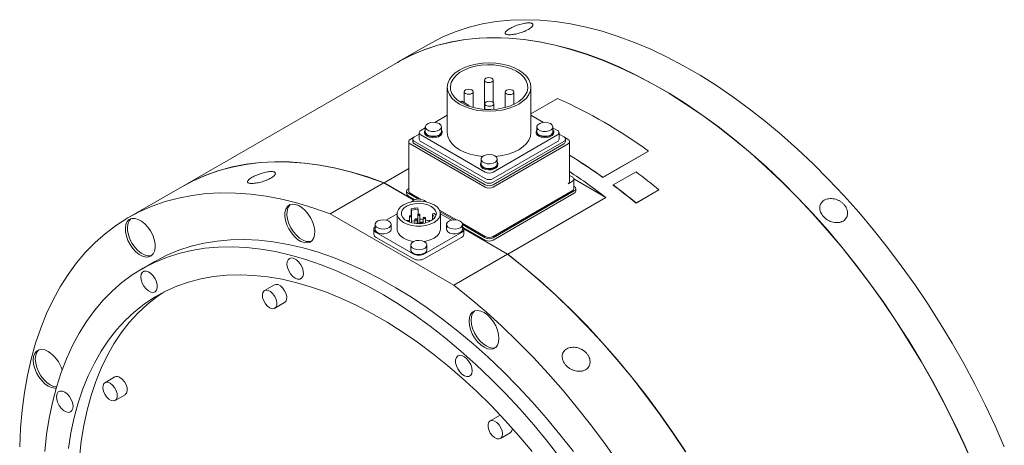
# Model space of a CAD drawing. Header units: millimetres. Extents: x 150 to 1904, y 73 to 1401.
# Tile 4 of 4: x 1359 to 1696, y 1255 to 1401. Entities that reach past the tile are written whole.
import ezdxf

# ---------------------------------------------------------------- set-up
doc = ezdxf.new("R2010")
doc.units = ezdxf.units.MM
doc.header["$LTSCALE"] = 5

msp = doc.modelspace()

# ---------------------------------------------------------------- linework, layer by layer
at = {"color": 7, "linetype": 'Continuous', "lineweight": 15}
for p, q in [((1498.74, 1392.24), (1488.13, 1386.11)), ((1488.06, 1386.07), (1414.66, 1343.7)), ((1517.85, 1380.02), (1517.85, 1370.02)), ((1520.85, 1372.34), (1520.85, 1380.02)), ((1505.13, 1377.61), (1505.13, 1362.06)), ((1533.73, 1362.06), (1533.73, 1377.61)), ((1510.94, 1376.03), (1510.94, 1372.31)), ((1513.94, 1370.65), (1513.94, 1376.03)), ((1524.92, 1375.93), (1524.92, 1370.65)), ((1527.92, 1371.74), (1527.92, 1375.93)), ((1533.73, 1368.52), (1542.76, 1373.74)), ((1510.06, 1372.82), (1509.55, 1372.52)), ((1512.54, 1371.39), (1510.06, 1372.82)), ((1512.21, 1371.2), (1512.54, 1371.39)), ((1512.54, 1371.39), (1512.54, 1371.08)), ((1518.01, 1371.95), (1518.01, 1370.01)), ((1521.01, 1370.02), (1521.01, 1371.95)), ((1505.13, 1368.05), (1500.83, 1365.57)), ((1538.03, 1365.57), (1533.73, 1368.05)), ((1497.61, 1363.71), (1496.08, 1362.83)), ((1497.61, 1364), (1497.61, 1362.37)), ((1503.11, 1362.37), (1503.11, 1364)), ((1535.75, 1364), (1535.75, 1362.37)), ((1541.25, 1362.37), (1541.25, 1364)), ((1542.78, 1362.83), (1541.25, 1363.71)), ((1493.87, 1360.57), (1492.48, 1359.76)), ((1493.34, 1359.81), (1493.34, 1359)), ((1495.53, 1361.53), (1493.89, 1360.58)), ((1495.53, 1362.06), (1495.53, 1359.81)), ((1496.08, 1361.29), (1518.1, 1348.58)), ((1497.36, 1362.37), (1497.36, 1362.06)), ((1503.36, 1362.06), (1503.36, 1362.37)), ((1520.76, 1348.58), (1542.78, 1361.29)), ((1535.5, 1362.37), (1535.5, 1362.06)), ((1541.5, 1362.06), (1541.5, 1362.37)), ((1543.33, 1359.81), (1543.33, 1362.06)), ((1544.97, 1360.58), (1543.33, 1361.53)), ((1546.39, 1359.76), (1544.99, 1360.57)), ((1545.52, 1359), (1545.52, 1359.81)), ((1491.93, 1359), (1491.93, 1342.09)), ((1492.48, 1358.23), (1518.1, 1343.44)), ((1493.89, 1359.05), (1518.1, 1345.07)), ((1493.89, 1358.23), (1518.1, 1344.25)), ((1496.08, 1359.05), (1518.1, 1346.33)), ((1520.76, 1346.33), (1542.78, 1359.05)), ((1520.76, 1345.07), (1544.97, 1359.05)), ((1520.76, 1344.25), (1544.97, 1358.23)), ((1520.76, 1343.44), (1546.39, 1358.23)), ((1546.94, 1345.36), (1546.94, 1359)), ((1516.68, 1352.99), (1516.68, 1351.36)), ((1522.18, 1351.36), (1522.18, 1352.99)), ((1573.88, 1355.69), (1558.32, 1346.71)), ((1573.89, 1355.76), (1558.33, 1346.78)), ((1573.88, 1355.69), (1573.89, 1355.76)), ((1491.93, 1349.81), (1483.51, 1344.95)), ((1516.43, 1351.36), (1516.43, 1351.05)), ((1522.43, 1351.05), (1522.43, 1351.36)), ((1547.8, 1346.94), (1546.94, 1347.44)), ((1558.32, 1346.71), (1558.33, 1346.78)), ((1561.87, 1344.18), (1569.65, 1348.67)), ((1414.59, 1343.66), (1396.21, 1333.05)), ((1483.44, 1344.91), (1465.06, 1334.3)), ((1483.44, 1344.91), (1493.73, 1338.97)), ((1493.81, 1339.01), (1483.51, 1344.95)), ((1491.93, 1342.95), (1491.77, 1342.86)), ((1546.39, 1344.59), (1547.8, 1345.41)), ((1559.31, 1339.89), (1548.35, 1346.22)), ((1548.35, 1342.91), (1548.35, 1346.18)), ((1548.51, 1343.68), (1548.35, 1343.77)), ((1549.06, 1342.09), (1549.06, 1342.91)), ((1561.86, 1344.11), (1561.87, 1344.18)), ((1491.22, 1342.09), (1491.22, 1341.28)), ((1491.77, 1341.33), (1495.29, 1339.3)), ((1491.77, 1340.51), (1494.16, 1339.13)), ((1492.48, 1341.33), (1496.08, 1339.25)), ((1520.76, 1326.53), (1547.8, 1342.14)), ((1520.76, 1326.13), (1548.51, 1342.14)), ((1520.76, 1325.31), (1548.51, 1341.33)), ((1525.79, 1320.54), (1559.31, 1339.89)), ((1577.42, 1342.46), (1569.64, 1337.97)), ((1577.43, 1342.53), (1569.65, 1338.04)), ((1577.42, 1342.46), (1577.43, 1342.53)), ((1495.19, 1335.93), (1495, 1336.33)), ((1569.64, 1337.97), (1569.65, 1338.04)), ((1465.06, 1334.3), (1507.34, 1309.89)), ((1487.99, 1334.31), (1484.22, 1332.14)), ((1487.99, 1334.38), (1487.99, 1329.03)), ((1492.18, 1333.44), (1492.18, 1331.45)), ((1492.73, 1335.98), (1492.73, 1333.64)), ((1492.73, 1335.98), (1492.92, 1335.58)), ((1492.92, 1335.58), (1495.19, 1335.93)), ((1492.92, 1335.58), (1492.92, 1333.51)), ((1492.93, 1331.22), (1492.93, 1333.44)), ((1495.02, 1333.99), (1495.02, 1331.21)), ((1495.19, 1335.93), (1495.19, 1334.17)), ((1495.77, 1331.21), (1495.77, 1333.99)), ((1496.9, 1332.9), (1496.9, 1331.03)), ((1497.65, 1331.17), (1497.65, 1332.9)), ((1500.09, 1334.3), (1500.77, 1334.4)), ((1500.7, 1332.99), (1500.09, 1334.3)), ((1500.09, 1334.3), (1500.09, 1332.23)), ((1500.91, 1333.02), (1500.7, 1332.99)), ((1500.7, 1332.99), (1500.7, 1332.77)), ((1502.52, 1335.53), (1508.28, 1332.2)), ((1502.71, 1335.01), (1507.49, 1332.25)), ((1502.79, 1329.03), (1502.79, 1334.38)), ((1506.56, 1332.14), (1502.79, 1334.31)), ((1480.44, 1330.67), (1480.44, 1329.03)), ((1485.94, 1329.03), (1485.94, 1330.67)), ((1491.97, 1331.88), (1492.18, 1331.96)), ((1491.99, 1331.53), (1491.99, 1331.81)), ((1492.93, 1331.75), (1494.07, 1331.92)), ((1494.07, 1332.35), (1494.07, 1331)), ((1494.82, 1330.93), (1494.82, 1332.35)), ((1494.82, 1332.04), (1495.02, 1332.07)), ((1495.96, 1331.26), (1495.96, 1330.93)), ((1496.71, 1331), (1496.71, 1331.26)), ((1498.79, 1331.81), (1498.79, 1331.53)), ((1504.85, 1330.67), (1504.85, 1329.03)), ((1510.26, 1331.06), (1518.1, 1326.53)), ((1510.35, 1329.03), (1510.35, 1330.67)), ((1510.35, 1330.6), (1518.1, 1326.13)), ((1510.55, 1329.67), (1518.1, 1325.31)), ((1480, 1329.03), (1480, 1327.4)), ((1480.82, 1327.89), (1493.41, 1320.62)), ((1480.82, 1326.26), (1493.41, 1318.99)), ((1497.37, 1320.62), (1509.96, 1327.89)), ((1497.37, 1318.99), (1509.96, 1326.26)), ((1525.79, 1320.54), (1510.76, 1329.22)), ((1510.77, 1329.13), (1525.72, 1320.5)), ((1510.78, 1327.4), (1510.78, 1329.03)), ((1492.64, 1323.62), (1492.64, 1321.99)), ((1498.14, 1321.99), (1498.14, 1323.62)), ((1507.34, 1309.89), (1525.72, 1320.5)), ((1404.96, 1317.89), (1400.71, 1315.44)), ((1446.03, 1310.03), (1442.64, 1308.07)), ((1446.14, 1302.01), (1449.53, 1303.97)), ((1391.5, 1278.54), (1388.1, 1276.58)), ((1391.6, 1270.52), (1395, 1272.48)), ((1523.15, 1265.51), (1519.76, 1263.55)), ((1523.26, 1257.49), (1526.65, 1259.45))]:
    msp.add_line(p, q, dxfattribs=at)
at = {"color": 7, "linetype": 'Continuous', "lineweight": 15, "flags": 128}
for points in [[(1498.74, 1392.24), (1499.73, 1392.8), (1503.84, 1394.87), (1508.12, 1396.62), (1512.56, 1398.07), (1517.14, 1399.2), (1521.87, 1400.01), (1526.72, 1400.5), (1531.7, 1400.67), (1536.79, 1400.51), (1541.98, 1400.04), (1547.26, 1399.24), (1552.63, 1398.13), (1558.06, 1396.7), (1563.55, 1394.95), (1569.1, 1392.9), (1574.68, 1390.54), (1580.29, 1387.87), (1585.91, 1384.91), (1591.54, 1381.66), (1597.17, 1378.13), (1602.78, 1374.31), (1608.36, 1370.23), (1613.91, 1365.89), (1619.4, 1361.29), (1624.83, 1356.44), (1630.2, 1351.37), (1635.48, 1346.06), (1640.67, 1340.54), (1645.76, 1334.82), (1650.74, 1328.91), (1655.59, 1322.81), (1660.32, 1316.54), (1664.9, 1310.12), (1669.34, 1303.56), (1673.62, 1296.86), (1677.73, 1290.04), (1681.67, 1283.12), (1685.42, 1276.1), (1688.99, 1269.01), (1692.36, 1261.86), (1695.53, 1254.65)], [(1488.06, 1386.07), (1489.05, 1386.63), (1493.16, 1388.7), (1497.44, 1390.46), (1501.88, 1391.91), (1506.46, 1393.03), (1511.19, 1393.84), (1516.05, 1394.33), (1521.02, 1394.5), (1526.11, 1394.35), (1531.3, 1393.87), (1536.58, 1393.08), (1541.95, 1391.97), (1547.38, 1390.53), (1552.88, 1388.79), (1558.42, 1386.73), (1564, 1384.37), (1569.61, 1381.71), (1575.24, 1378.75), (1580.87, 1375.5), (1586.49, 1371.96), (1592.1, 1368.15), (1597.68, 1364.07), (1603.23, 1359.72), (1608.72, 1355.12), (1614.16, 1350.28), (1619.52, 1345.2), (1624.8, 1339.9), (1629.99, 1334.38), (1635.08, 1328.66), (1640.06, 1322.74), (1644.91, 1316.65), (1649.64, 1310.38), (1654.23, 1303.96), (1658.66, 1297.39), (1662.94, 1290.69), (1667.05, 1283.88), (1670.99, 1276.95), (1674.74, 1269.94), (1678.31, 1262.85), (1681.68, 1255.69), (1684.85, 1248.49)], [(1684.92, 1248.53), (1681.75, 1255.73), (1678.38, 1262.89), (1674.82, 1269.98), (1671.06, 1277), (1667.12, 1283.92), (1663.01, 1290.73), (1658.73, 1297.43), (1654.3, 1304), (1649.71, 1310.42), (1644.99, 1316.69), (1640.13, 1322.78), (1635.15, 1328.7), (1630.06, 1334.42), (1624.87, 1339.94), (1619.59, 1345.24), (1614.23, 1350.32), (1608.79, 1355.16), (1603.3, 1359.76), (1597.76, 1364.11), (1592.17, 1368.19), (1586.56, 1372), (1580.94, 1375.54), (1575.31, 1378.79), (1569.68, 1381.75), (1564.07, 1384.41), (1558.49, 1386.78), (1552.95, 1388.83), (1547.45, 1390.58), (1542.02, 1392.01), (1536.66, 1393.12), (1531.37, 1393.92), (1526.18, 1394.39), (1521.09, 1394.54), (1516.12, 1394.38), (1511.26, 1393.89), (1506.53, 1393.08), (1501.95, 1391.95), (1497.51, 1390.5), (1493.24, 1388.74), (1489.12, 1386.67), (1488.13, 1386.11)], [(1529.54, 1383.45), (1527.84, 1384.29), (1525.92, 1384.97), (1523.85, 1385.47), (1521.67, 1385.77), (1519.43, 1385.87), (1517.2, 1385.77), (1515.01, 1385.47), (1512.94, 1384.97), (1511.03, 1384.29), (1509.32, 1383.45), (1507.86, 1382.47), (1506.69, 1381.36), (1505.83, 1380.17), (1505.31, 1378.91), (1505.13, 1377.61), (1505.31, 1376.32), (1505.83, 1375.06), (1506.69, 1373.87), (1507.86, 1372.76), (1509.32, 1371.78), (1511.03, 1370.94), (1512.94, 1370.26), (1515.01, 1369.76), (1517.2, 1369.46), (1519.43, 1369.36), (1521.67, 1369.46), (1523.85, 1369.76), (1525.92, 1370.26), (1527.84, 1370.94), (1529.54, 1371.78), (1531, 1372.76), (1532.17, 1373.87), (1533.03, 1375.06), (1533.56, 1376.32), (1533.73, 1377.61), (1533.56, 1378.91), (1533.03, 1380.17), (1532.17, 1381.36), (1531, 1382.47), (1529.54, 1383.45)], [(1528.8, 1383.02), (1527.13, 1383.84), (1525.25, 1384.49), (1523.21, 1384.95), (1521.07, 1385.2), (1518.89, 1385.26), (1516.71, 1385.1), (1514.62, 1384.74), (1512.65, 1384.19), (1510.87, 1383.45), (1509.32, 1382.56), (1508.05, 1381.53), (1507.09, 1380.39), (1506.46, 1379.18), (1506.19, 1377.93), (1506.28, 1376.67), (1506.73, 1375.43), (1507.53, 1374.25), (1508.65, 1373.17), (1510.06, 1372.21), (1511.73, 1371.39), (1513.61, 1370.74), (1515.65, 1370.28), (1517.79, 1370.02), (1519.98, 1369.97), (1522.15, 1370.13), (1524.25, 1370.49), (1526.22, 1371.04), (1528, 1371.78), (1529.54, 1372.67), (1530.82, 1373.7), (1531.78, 1374.83), (1532.4, 1376.04), (1532.67, 1377.3), (1532.58, 1378.56), (1532.13, 1379.8), (1531.34, 1380.97), (1530.22, 1382.06), (1528.8, 1383.02)], [(1520.41, 1380.63), (1519.93, 1380.82), (1519.35, 1380.88), (1518.78, 1380.82), (1518.29, 1380.63), (1517.97, 1380.35), (1517.85, 1380.02), (1517.97, 1379.68), (1518.29, 1379.4), (1518.78, 1379.22), (1519.35, 1379.15), (1519.93, 1379.22), (1520.41, 1379.4), (1520.74, 1379.68), (1520.85, 1380.02), (1520.74, 1380.35), (1520.41, 1380.63)], [(1513.5, 1376.64), (1513.02, 1376.83), (1512.44, 1376.89), (1511.87, 1376.83), (1511.38, 1376.64), (1511.06, 1376.36), (1510.94, 1376.03), (1511.06, 1375.7), (1511.38, 1375.42), (1511.87, 1375.23), (1512.44, 1375.16), (1513.02, 1375.23), (1513.5, 1375.42), (1513.83, 1375.7), (1513.94, 1376.03), (1513.83, 1376.36), (1513.5, 1376.64)], [(1527.48, 1376.55), (1527, 1376.73), (1526.42, 1376.8), (1525.85, 1376.73), (1525.36, 1376.55), (1525.04, 1376.27), (1524.92, 1375.93), (1525.04, 1375.6), (1525.36, 1375.32), (1525.85, 1375.13), (1526.42, 1375.07), (1527, 1375.13), (1527.48, 1375.32), (1527.81, 1375.6), (1527.92, 1375.93), (1527.81, 1376.27), (1527.48, 1376.55)], [(1520.57, 1372.56), (1520.09, 1372.75), (1519.51, 1372.81), (1518.94, 1372.75), (1518.45, 1372.56), (1518.13, 1372.28), (1518.01, 1371.95), (1518.13, 1371.61), (1518.45, 1371.33), (1518.94, 1371.15), (1519.51, 1371.08), (1520.09, 1371.15), (1520.57, 1371.33), (1520.9, 1371.61), (1521.01, 1371.95), (1520.9, 1372.28), (1520.57, 1372.56)], [(1497.61, 1363.06), (1497.46, 1362.82), (1497.37, 1362.22), (1497.64, 1361.64), (1498.24, 1361.14), (1499.09, 1360.8), (1500.1, 1360.64), (1501.14, 1360.7), (1502.08, 1360.95), (1502.82, 1361.38), (1503.26, 1361.92), (1503.35, 1362.52), (1503.11, 1363.06)], [(1502.31, 1365.13), (1501.47, 1365.45), (1500.49, 1365.59), (1499.49, 1365.51), (1498.61, 1365.22), (1497.96, 1364.78), (1497.64, 1364.22), (1497.69, 1363.64), (1498.09, 1363.11), (1498.81, 1362.69), (1499.73, 1362.46), (1500.74, 1362.43), (1501.7, 1362.62), (1502.48, 1362.99), (1502.97, 1363.5), (1503.11, 1364.08), (1502.88, 1364.64), (1502.31, 1365.13)], [(1535.75, 1363.06), (1535.61, 1362.82), (1535.51, 1362.22), (1535.78, 1361.64), (1536.38, 1361.14), (1537.24, 1360.8), (1538.24, 1360.64), (1539.28, 1360.7), (1540.22, 1360.95), (1540.96, 1361.38), (1541.4, 1361.92), (1541.49, 1362.52), (1541.25, 1363.06)], [(1540.45, 1365.13), (1539.61, 1365.45), (1538.63, 1365.59), (1537.63, 1365.51), (1536.75, 1365.22), (1536.1, 1364.78), (1535.78, 1364.22), (1535.83, 1363.64), (1536.23, 1363.11), (1536.95, 1362.69), (1537.87, 1362.46), (1538.88, 1362.43), (1539.84, 1362.62), (1540.62, 1362.99), (1541.11, 1363.5), (1541.25, 1364.08), (1541.02, 1364.64), (1540.45, 1365.13)], [(1497.36, 1362.06), (1497.37, 1361.91), (1497.64, 1361.33), (1498.24, 1360.83), (1499.09, 1360.49), (1500.1, 1360.33), (1501.14, 1360.39), (1502.08, 1360.64), (1502.82, 1361.07), (1503.26, 1361.61), (1503.36, 1362.06)], [(1497.61, 1362.37), (1497.69, 1362.01), (1498.09, 1361.47), (1498.81, 1361.06), (1499.73, 1360.82), (1500.74, 1360.8), (1501.7, 1360.98), (1502.48, 1361.36), (1502.97, 1361.86), (1503.11, 1362.37)], [(1505.13, 1362.06), (1505.31, 1360.77), (1505.83, 1359.51), (1506.69, 1358.31), (1507.86, 1357.21), (1509.32, 1356.22), (1511.03, 1355.38), (1512.94, 1354.7), (1515.01, 1354.21), (1517.18, 1353.91)], [(1521.68, 1353.91), (1523.85, 1354.21), (1525.92, 1354.7), (1527.84, 1355.38), (1529.54, 1356.22), (1531, 1357.21), (1532.17, 1358.31), (1533.03, 1359.51), (1533.56, 1360.77), (1533.73, 1362.06)], [(1535.5, 1362.06), (1535.51, 1361.91), (1535.78, 1361.33), (1536.38, 1360.83), (1537.24, 1360.49), (1538.24, 1360.33), (1539.28, 1360.39), (1540.22, 1360.64), (1540.96, 1361.07), (1541.4, 1361.61), (1541.5, 1362.06)], [(1535.75, 1362.37), (1535.83, 1362.01), (1536.23, 1361.47), (1536.95, 1361.06), (1537.87, 1360.82), (1538.88, 1360.8), (1539.84, 1360.98), (1540.62, 1361.36), (1541.11, 1361.86), (1541.25, 1362.37)], [(1521.38, 1354.12), (1520.54, 1354.45), (1519.56, 1354.58), (1518.56, 1354.5), (1517.68, 1354.21), (1517.03, 1353.77), (1516.71, 1353.21), (1516.76, 1352.63), (1517.16, 1352.1), (1517.88, 1351.68), (1518.8, 1351.45), (1519.81, 1351.42), (1520.77, 1351.61), (1521.55, 1351.98), (1522.04, 1352.49), (1522.18, 1353.07), (1521.95, 1353.63), (1521.38, 1354.12)], [(1414.59, 1343.66), (1418.38, 1345.67), (1422.62, 1347.53), (1427.03, 1349.08), (1431.58, 1350.31), (1436.28, 1351.22), (1441.11, 1351.81), (1446.07, 1352.07), (1451.15, 1352.01), (1456.33, 1351.63), (1461.6, 1350.93), (1466.96, 1349.9), (1472.4, 1348.55), (1477.89, 1346.89), (1483.44, 1344.91)], [(1483.51, 1344.95), (1477.96, 1346.93), (1472.47, 1348.59), (1467.03, 1349.94), (1461.67, 1350.97), (1456.4, 1351.67), (1451.22, 1352.06), (1446.14, 1352.11), (1441.19, 1351.85), (1436.35, 1351.26), (1431.65, 1350.35), (1427.1, 1349.12), (1422.69, 1347.57), (1418.45, 1345.71), (1414.66, 1343.7)], [(1516.43, 1351.05), (1516.44, 1350.9), (1516.71, 1350.32), (1517.31, 1349.83), (1518.16, 1349.48), (1519.17, 1349.32), (1520.21, 1349.38), (1521.15, 1349.63), (1521.89, 1350.06), (1522.33, 1350.6), (1522.43, 1351.05)], [(1516.68, 1352.05), (1516.54, 1351.81), (1516.44, 1351.21), (1516.71, 1350.63), (1517.31, 1350.14), (1518.16, 1349.79), (1519.17, 1349.63), (1520.21, 1349.69), (1521.15, 1349.94), (1521.89, 1350.37), (1522.33, 1350.91), (1522.42, 1351.51), (1522.18, 1352.05)], [(1516.68, 1351.36), (1516.76, 1351), (1517.16, 1350.46), (1517.88, 1350.05), (1518.8, 1349.81), (1519.81, 1349.79), (1520.77, 1349.97), (1521.55, 1350.35), (1522.04, 1350.86), (1522.18, 1351.36)], [(1358.97, 1254.66), (1359.25, 1261.01), (1359.78, 1267.2), (1360.56, 1273.21), (1361.59, 1279.04), (1362.86, 1284.66), (1364.38, 1290.07), (1366.14, 1295.26), (1368.13, 1300.21), (1370.36, 1304.92), (1372.81, 1309.38), (1375.49, 1313.58), (1378.38, 1317.51), (1381.49, 1321.17), (1384.81, 1324.54), (1388.32, 1327.62), (1392.03, 1330.4), (1395.92, 1332.88), (1400, 1335.06), (1404.24, 1336.92), (1408.64, 1338.47), (1413.2, 1339.7), (1417.9, 1340.61), (1422.73, 1341.2), (1427.69, 1341.46), (1432.76, 1341.4), (1437.94, 1341.02), (1443.22, 1340.31), (1448.58, 1339.28), (1454.01, 1337.94), (1459.51, 1336.27), (1465.06, 1334.3)], [(1459.16, 1331.39), (1458.48, 1332.85), (1457.61, 1334.21), (1456.59, 1335.42), (1455.48, 1336.4), (1454.34, 1337.11), (1453.21, 1337.52), (1452.16, 1337.59), (1451.23, 1337.34), (1450.48, 1336.77), (1449.95, 1335.91), (1449.65, 1334.8), (1449.61, 1333.5), (1449.82, 1332.07), (1450.28, 1330.59), (1450.96, 1329.13), (1451.83, 1327.76), (1452.85, 1326.56), (1453.96, 1325.58), (1455.1, 1324.86), (1456.23, 1324.46), (1457.28, 1324.38), (1458.21, 1324.64), (1458.96, 1325.21), (1459.49, 1326.07), (1459.79, 1327.18), (1459.83, 1328.48), (1459.62, 1329.91), (1459.16, 1331.39)], [(1451.47, 1337.44), (1451.19, 1337.18), (1450.66, 1336.31), (1450.36, 1335.21), (1450.32, 1333.91), (1450.53, 1332.48), (1450.99, 1331), (1451.67, 1329.54), (1452.54, 1328.17), (1453.55, 1326.97), (1454.66, 1325.98), (1455.81, 1325.27), (1456.94, 1324.87), (1457.99, 1324.79), (1458.68, 1324.94)], [(1500.62, 1337.4), (1499.33, 1338), (1497.84, 1338.41), (1496.22, 1338.63), (1494.56, 1338.63), (1492.95, 1338.41), (1491.45, 1338), (1490.16, 1337.4), (1489.13, 1336.65), (1488.41, 1335.79), (1488.04, 1334.86), (1488.04, 1333.9), (1488.41, 1332.97), (1489.13, 1332.11), (1490.16, 1331.36), (1491.45, 1330.76), (1492.95, 1330.35), (1494.56, 1330.14), (1496.22, 1330.14), (1497.84, 1330.35), (1499.33, 1330.76), (1500.62, 1331.36), (1501.66, 1332.11), (1502.38, 1332.97), (1502.74, 1333.9), (1502.74, 1334.86), (1502.38, 1335.79), (1501.66, 1336.65), (1500.62, 1337.4)], [(1499.63, 1336.83), (1498.45, 1337.36), (1497.07, 1337.71), (1495.58, 1337.84), (1494.08, 1337.76), (1492.67, 1337.47), (1491.42, 1336.98), (1490.43, 1336.33), (1489.75, 1335.55), (1489.42, 1334.71), (1489.47, 1333.84), (1489.88, 1333.01), (1490.65, 1332.26), (1491.71, 1331.64), (1493.01, 1331.2), (1494.45, 1330.96), (1495.96, 1330.93), (1497.42, 1331.12), (1498.76, 1331.52), (1499.89, 1332.09), (1500.74, 1332.81), (1501.25, 1333.63), (1501.39, 1334.49), (1501.15, 1335.35), (1500.56, 1336.14), (1499.63, 1336.83)], [(1492.82, 1333.6), (1492.7, 1333.64), (1492.56, 1333.66), (1492.42, 1333.64), (1492.29, 1333.6), (1492.21, 1333.53), (1492.18, 1333.44), (1492.21, 1333.36), (1492.29, 1333.29), (1492.42, 1333.24), (1492.56, 1333.23), (1492.7, 1333.24), (1492.82, 1333.29), (1492.91, 1333.36), (1492.93, 1333.44), (1492.91, 1333.53), (1492.82, 1333.6)], [(1495.66, 1334.14), (1495.53, 1334.19), (1495.39, 1334.2), (1495.25, 1334.19), (1495.13, 1334.14), (1495.04, 1334.07), (1495.02, 1333.99), (1495.04, 1333.91), (1495.13, 1333.84), (1495.25, 1333.79), (1495.39, 1333.77), (1495.53, 1333.79), (1495.66, 1333.84), (1495.74, 1333.91), (1495.77, 1333.99), (1495.74, 1334.07), (1495.66, 1334.14)], [(1497.54, 1333.05), (1497.42, 1333.1), (1497.28, 1333.12), (1497.14, 1333.1), (1497.01, 1333.05), (1496.93, 1332.98), (1496.9, 1332.9), (1496.93, 1332.82), (1497.01, 1332.75), (1497.14, 1332.7), (1497.28, 1332.68), (1497.42, 1332.7), (1497.54, 1332.75), (1497.63, 1332.82), (1497.65, 1332.9), (1497.63, 1332.98), (1497.54, 1333.05)], [(1402.76, 1329.76), (1401.71, 1330.9), (1400.58, 1331.8), (1399.43, 1332.41), (1398.33, 1332.7), (1397.31, 1332.67), (1396.44, 1332.31), (1395.76, 1331.64), (1395.3, 1330.69), (1395.09, 1329.51), (1395.13, 1328.16), (1395.43, 1326.71), (1395.96, 1325.22), (1396.71, 1323.79), (1397.64, 1322.47), (1398.69, 1321.33), (1399.82, 1320.43), (1400.96, 1319.82), (1402.07, 1319.52), (1403.09, 1319.55), (1403.96, 1319.92), (1404.64, 1320.59), (1405.1, 1321.54), (1405.31, 1322.72), (1405.27, 1324.07), (1404.97, 1325.52), (1404.43, 1327), (1403.69, 1328.44), (1402.76, 1329.76)], [(1396.94, 1332.57), (1396.47, 1332.04), (1396.01, 1331.09), (1395.79, 1329.91), (1395.84, 1328.57), (1396.13, 1327.11), (1396.67, 1325.63), (1397.42, 1324.19), (1398.34, 1322.87), (1399.39, 1321.74), (1400.52, 1320.84), (1401.67, 1320.23), (1402.78, 1319.93), (1403.79, 1319.96), (1404.16, 1320.07)], [(1480.44, 1329.89), (1480.22, 1329.65), (1480.06, 1329.35), (1480, 1329.03), (1480.06, 1328.72), (1480.22, 1328.41), (1480.48, 1328.13), (1480.82, 1327.89)], [(1485.13, 1331.79), (1484.3, 1332.12), (1483.31, 1332.25), (1482.31, 1332.17), (1481.43, 1331.89), (1480.78, 1331.44), (1480.46, 1330.88), (1480.51, 1330.3), (1480.92, 1329.77), (1481.63, 1329.36), (1482.56, 1329.12), (1483.57, 1329.09), (1484.52, 1329.28), (1485.3, 1329.65), (1485.79, 1330.16), (1485.93, 1330.74), (1485.7, 1331.31), (1485.13, 1331.79)], [(1491.88, 1331.96), (1491.76, 1332.01), (1491.62, 1332.03), (1491.47, 1332.01), (1491.35, 1331.96), (1491.27, 1331.89), (1491.26, 1331.87)], [(1491.78, 1331.61), (1491.88, 1331.66), (1491.96, 1331.73), (1491.99, 1331.81), (1491.96, 1331.89), (1491.88, 1331.96)], [(1494.71, 1332.51), (1494.59, 1332.55), (1494.45, 1332.57), (1494.3, 1332.55), (1494.18, 1332.51), (1494.1, 1332.44), (1494.07, 1332.35), (1494.1, 1332.27), (1494.18, 1332.2), (1494.3, 1332.15), (1494.45, 1332.14), (1494.59, 1332.15), (1494.71, 1332.2), (1494.79, 1332.27), (1494.82, 1332.35), (1494.79, 1332.44), (1494.71, 1332.51)], [(1495.02, 1331.21), (1495.04, 1331.13), (1495.13, 1331.06), (1495.25, 1331.01), (1495.39, 1331), (1495.53, 1331.01), (1495.66, 1331.06), (1495.74, 1331.13), (1495.77, 1331.21), (1495.77, 1331.21)], [(1496.6, 1331.42), (1496.48, 1331.46), (1496.34, 1331.48), (1496.19, 1331.46), (1496.07, 1331.42), (1495.99, 1331.35), (1495.96, 1331.26), (1495.99, 1331.18), (1496.07, 1331.11), (1496.19, 1331.06), (1496.34, 1331.05), (1496.48, 1331.06), (1496.6, 1331.11), (1496.68, 1331.18), (1496.71, 1331.26), (1496.68, 1331.35), (1496.6, 1331.42)], [(1497.65, 1332.24), (1498.39, 1332.03), (1498.81, 1331.88)], [(1499.43, 1331.96), (1499.31, 1332.01), (1499.17, 1332.03), (1499.02, 1332.01), (1498.9, 1331.96), (1498.82, 1331.89), (1498.79, 1331.81), (1498.82, 1331.73), (1498.9, 1331.66), (1499, 1331.61)], [(1499.53, 1331.87), (1499.51, 1331.89), (1499.43, 1331.96)], [(1509.54, 1331.79), (1508.71, 1332.12), (1507.72, 1332.25), (1506.72, 1332.17), (1505.84, 1331.89), (1505.19, 1331.44), (1504.87, 1330.88), (1504.92, 1330.3), (1505.33, 1329.77), (1506.04, 1329.36), (1506.97, 1329.12), (1507.98, 1329.09), (1508.93, 1329.28), (1509.71, 1329.65), (1510.2, 1330.16), (1510.34, 1330.74), (1510.11, 1331.31), (1509.54, 1331.79)], [(1509.96, 1327.89), (1510.31, 1328.13), (1510.56, 1328.41), (1510.72, 1328.72), (1510.78, 1329.03), (1510.72, 1329.35), (1510.56, 1329.65), (1510.35, 1329.89)], [(1480.44, 1329.03), (1480.51, 1328.67), (1480.92, 1328.14), (1481.63, 1327.72), (1482.56, 1327.49), (1483.57, 1327.46), (1484.52, 1327.65), (1485.3, 1328.02), (1485.79, 1328.53), (1485.94, 1329.03)], [(1487.99, 1329.03), (1488.04, 1328.55), (1488.41, 1327.62), (1489.13, 1326.76), (1490.16, 1326.01), (1491.45, 1325.42), (1492.95, 1325), (1493.7, 1324.87)], [(1497.08, 1324.87), (1497.84, 1325), (1499.33, 1325.42), (1500.62, 1326.01), (1501.66, 1326.76), (1502.38, 1327.62), (1502.74, 1328.55), (1502.79, 1329.03)], [(1504.85, 1329.03), (1504.92, 1328.67), (1505.33, 1328.14), (1506.04, 1327.72), (1506.97, 1327.49), (1507.98, 1327.46), (1508.93, 1327.65), (1509.71, 1328.02), (1510.2, 1328.53), (1510.35, 1329.03)], [(1367.55, 1253.09), (1368.17, 1258.86), (1369.04, 1264.45), (1370.15, 1269.85), (1371.5, 1275.04), (1373.1, 1280.02), (1374.92, 1284.77), (1376.99, 1289.27), (1379.27, 1293.54), (1381.78, 1297.54), (1384.51, 1301.27), (1387.45, 1304.74), (1390.59, 1307.92), (1393.93, 1310.81), (1397.47, 1313.41), (1401.18, 1315.71), (1405.07, 1317.7), (1409.13, 1319.38), (1413.34, 1320.75), (1417.7, 1321.8), (1422.2, 1322.54), (1426.83, 1322.95), (1431.59, 1323.05), (1436.44, 1322.82), (1441.4, 1322.27), (1446.45, 1321.4), (1451.57, 1320.21), (1456.76, 1318.71), (1462, 1316.9), (1467.29, 1314.78), (1472.61, 1312.35), (1477.95, 1309.63), (1483.29, 1306.61), (1488.64, 1303.31), (1493.97, 1299.73), (1499.27, 1295.88), (1504.54, 1291.77), (1509.75, 1287.41), (1514.91, 1282.8), (1520, 1277.95), (1525, 1272.88), (1529.91, 1267.6), (1534.72, 1262.12), (1539.41, 1256.45), (1543.98, 1250.6)], [(1404.96, 1317.89), (1405.42, 1318.16), (1409.31, 1320.15), (1413.37, 1321.83), (1417.58, 1323.2), (1421.94, 1324.25), (1426.45, 1324.99), (1431.08, 1325.4), (1435.83, 1325.49), (1440.69, 1325.27), (1445.65, 1324.72), (1450.69, 1323.85), (1455.81, 1322.66), (1461, 1321.16), (1466.25, 1319.35), (1471.53, 1317.23), (1476.85, 1314.8), (1482.19, 1312.08), (1487.54, 1309.06), (1492.88, 1305.76), (1498.21, 1302.18), (1503.51, 1298.33), (1508.78, 1294.22), (1514, 1289.86), (1519.15, 1285.25), (1524.24, 1280.4), (1529.24, 1275.33), (1534.15, 1270.05), (1538.96, 1264.57), (1543.65, 1258.9), (1548.22, 1253.05)], [(1497.34, 1324.74), (1496.5, 1325.07), (1495.52, 1325.21), (1494.52, 1325.13), (1493.63, 1324.84), (1492.99, 1324.39), (1492.67, 1323.84), (1492.71, 1323.26), (1493.12, 1322.72), (1493.84, 1322.31), (1494.76, 1322.07), (1495.77, 1322.05), (1496.73, 1322.23), (1497.51, 1322.61), (1498, 1323.12), (1498.14, 1323.69), (1497.91, 1324.26), (1497.34, 1324.74)], [(1492.64, 1321.99), (1492.71, 1321.62), (1493.12, 1321.09), (1493.84, 1320.68), (1494.76, 1320.44), (1495.77, 1320.41), (1496.73, 1320.6), (1497.51, 1320.97), (1498, 1321.48), (1498.14, 1321.99)], [(1525.72, 1320.5), (1531.27, 1316.07), (1536.77, 1311.39), (1542.2, 1306.46), (1547.56, 1301.3), (1552.84, 1295.92), (1558.02, 1290.32), (1563.09, 1284.52), (1568.05, 1278.53), (1572.89, 1272.36), (1577.59, 1266.02), (1582.14, 1259.53), (1586.54, 1252.9)], [(1586.62, 1252.94), (1582.21, 1259.58), (1577.66, 1266.07), (1572.96, 1272.4), (1568.12, 1278.57), (1563.16, 1284.56), (1558.09, 1290.36), (1552.91, 1295.96), (1547.63, 1301.34), (1542.27, 1306.5), (1536.84, 1311.43), (1531.34, 1316.11), (1525.79, 1320.54)], [(1455.58, 1315.79), (1455.06, 1316.85), (1454.36, 1317.8), (1453.55, 1318.56), (1452.71, 1319.04), (1451.9, 1319.22), (1451.21, 1319.08), (1450.68, 1318.62), (1450.37, 1317.89), (1450.31, 1316.95), (1450.5, 1315.9), (1450.92, 1314.81), (1451.54, 1313.79), (1452.3, 1312.93), (1453.13, 1312.3), (1453.97, 1311.97), (1454.72, 1311.95), (1455.34, 1312.26), (1455.76, 1312.86), (1455.95, 1313.7), (1455.89, 1314.71), (1455.58, 1315.79)], [(1534.19, 1253.03), (1529.59, 1258.47), (1524.88, 1263.71), (1520.07, 1268.75), (1515.17, 1273.57), (1510.19, 1278.16), (1505.15, 1282.51), (1500.05, 1286.6), (1494.91, 1290.44), (1489.74, 1294), (1484.55, 1297.29), (1479.36, 1300.28), (1474.17, 1302.99), (1469, 1305.4), (1463.86, 1307.5), (1458.76, 1309.29), (1453.72, 1310.76), (1448.74, 1311.92), (1443.84, 1312.76), (1439.03, 1313.27), (1434.32, 1313.47), (1429.72, 1313.33), (1425.25, 1312.88), (1420.9, 1312.1), (1416.7, 1311), (1412.65, 1309.58), (1408.76, 1307.85), (1405.04, 1305.8), (1401.51, 1303.45), (1398.16, 1300.8), (1395, 1297.86), (1392.05, 1294.62), (1389.31, 1291.11), (1386.79, 1287.33), (1384.49, 1283.28), (1382.41, 1278.98), (1380.57, 1274.43), (1378.96, 1269.65), (1377.6, 1264.65), (1376.48, 1259.44), (1375.6, 1254.04)], [(1404.62, 1313.12), (1403.84, 1313.93), (1402.99, 1314.49), (1402.17, 1314.74), (1401.44, 1314.68), (1400.87, 1314.3), (1400.5, 1313.63), (1400.38, 1312.74), (1400.5, 1311.7), (1400.87, 1310.62), (1401.44, 1309.57), (1402.17, 1308.66), (1402.99, 1307.97), (1403.84, 1307.56), (1404.62, 1307.46), (1405.28, 1307.69), (1405.75, 1308.22), (1406, 1309.01), (1406, 1309.98), (1405.75, 1311.05), (1405.28, 1312.13), (1404.62, 1313.12)], [(1449.53, 1308.01), (1448.87, 1308.94), (1448.09, 1309.66), (1447.27, 1310.09), (1446.51, 1310.18), (1446.03, 1310.03)], [(1507.34, 1309.89), (1512.89, 1305.46), (1518.39, 1300.78), (1523.82, 1295.85), (1529.18, 1290.69), (1534.45, 1285.3), (1539.63, 1279.71), (1544.71, 1273.91), (1549.67, 1267.92), (1554.5, 1261.75), (1559.2, 1255.41), (1563.76, 1248.92)], [(1408.19, 1307.56), (1405.89, 1305.98), (1402.54, 1303.33), (1399.39, 1300.39), (1396.44, 1297.15), (1393.7, 1293.64), (1391.17, 1289.86), (1388.87, 1285.81), (1386.79, 1281.51), (1384.95, 1276.96), (1383.35, 1272.18), (1381.98, 1267.18), (1380.86, 1261.98), (1379.99, 1256.57), (1379.36, 1250.97)], [(1446.14, 1306.05), (1445.47, 1306.98), (1444.69, 1307.7), (1443.88, 1308.13), (1443.12, 1308.23), (1442.5, 1307.98), (1442.08, 1307.41), (1441.91, 1306.58), (1442.01, 1305.59), (1442.37, 1304.54), (1442.95, 1303.54), (1443.68, 1302.71), (1444.49, 1302.12), (1445.29, 1301.86), (1445.99, 1301.93), (1446.51, 1302.35), (1446.81, 1303.05), (1446.84, 1303.97), (1446.61, 1305.01), (1446.14, 1306.05)], [(1449.53, 1303.97), (1449.91, 1304.31), (1450.2, 1305.01), (1450.24, 1305.93), (1450, 1306.97), (1449.53, 1308.01)], [(1522.8, 1291.68), (1522.68, 1293.08), (1522.3, 1294.55), (1521.69, 1296.02), (1520.87, 1297.43), (1519.9, 1298.69), (1518.82, 1299.76), (1517.68, 1300.56), (1516.54, 1301.07), (1515.45, 1301.26), (1514.48, 1301.12), (1513.67, 1300.65), (1513.06, 1299.88), (1512.68, 1298.85), (1512.55, 1297.6), (1512.68, 1296.21), (1513.06, 1294.74), (1513.67, 1293.27), (1514.48, 1291.86), (1515.45, 1290.59), (1516.54, 1289.53), (1517.68, 1288.72), (1518.82, 1288.21), (1519.9, 1288.03), (1520.87, 1288.17), (1521.69, 1288.64), (1522.3, 1289.41), (1522.68, 1290.44), (1522.8, 1291.68)], [(1514.42, 1301.1), (1514.38, 1301.06), (1513.77, 1300.29), (1513.39, 1299.25), (1513.26, 1298.01), (1513.39, 1296.62), (1513.77, 1295.15), (1514.38, 1293.68), (1515.19, 1292.27), (1516.16, 1291), (1517.24, 1289.94), (1518.38, 1289.13), (1519.52, 1288.62), (1520.61, 1288.43), (1521.58, 1288.58), (1521.64, 1288.6)], [(1368.72, 1287.25), (1367.58, 1287.76), (1366.5, 1287.94), (1365.52, 1287.8), (1364.71, 1287.33), (1364.1, 1286.56), (1363.72, 1285.53), (1363.59, 1284.28), (1363.72, 1282.89), (1364.1, 1281.42), (1364.71, 1279.95), (1365.52, 1278.54), (1366.5, 1277.28), (1367.58, 1276.21), (1368.72, 1275.41), (1369.86, 1274.9), (1370.94, 1274.71), (1371.41, 1274.73)], [(1365.47, 1287.78), (1365.42, 1287.74), (1364.81, 1286.97), (1364.43, 1285.94), (1364.3, 1284.69), (1364.43, 1283.3), (1364.81, 1281.83), (1365.42, 1280.36), (1366.23, 1278.95), (1367.2, 1277.68), (1368.29, 1276.62), (1369.43, 1275.81), (1370.57, 1275.3), (1371.52, 1275.12)], [(1513.61, 1280.66), (1513.48, 1281.69), (1513.12, 1282.78), (1512.54, 1283.83), (1511.81, 1284.73), (1510.99, 1285.43), (1510.15, 1285.84), (1509.37, 1285.94), (1508.71, 1285.71), (1508.23, 1285.18), (1507.98, 1284.39), (1507.98, 1283.42), (1508.23, 1282.34), (1508.71, 1281.27), (1509.37, 1280.28), (1510.15, 1279.47), (1510.99, 1278.91), (1511.81, 1278.65), (1512.54, 1278.72), (1513.12, 1279.1), (1513.48, 1279.77), (1513.61, 1280.66)], [(1389.85, 1276.41), (1389.05, 1276.71), (1388.33, 1276.68), (1387.78, 1276.31), (1387.45, 1275.63), (1387.39, 1274.74), (1387.59, 1273.71), (1388.03, 1272.66), (1388.68, 1271.71), (1389.45, 1270.96), (1390.26, 1270.49), (1391.03, 1270.35), (1391.67, 1270.56), (1392.12, 1271.09), (1392.32, 1271.89), (1392.25, 1272.86), (1391.93, 1273.92), (1391.37, 1274.93), (1390.66, 1275.79), (1389.85, 1276.41)], [(1395, 1272.48), (1395.07, 1272.52), (1395.51, 1273.05), (1395.71, 1273.85), (1395.65, 1274.82), (1395.32, 1275.87), (1394.77, 1276.89), (1394.05, 1277.75), (1393.25, 1278.37)], [(1374.38, 1273.36), (1373.55, 1273.7), (1372.79, 1273.71), (1372.17, 1273.41), (1371.75, 1272.81), (1371.56, 1271.97), (1371.62, 1270.96), (1371.93, 1269.88), (1372.46, 1268.81), (1373.15, 1267.86), (1373.96, 1267.11), (1374.8, 1266.62), (1375.61, 1266.44), (1376.31, 1266.59), (1376.83, 1267.05), (1377.14, 1267.78), (1377.2, 1268.71), (1377.01, 1269.77), (1376.59, 1270.85), (1375.97, 1271.87), (1375.22, 1272.73), (1374.38, 1273.36)], [(1523.98, 1259.09), (1523.85, 1260.1), (1523.46, 1261.15), (1522.86, 1262.13), (1522.11, 1262.94), (1521.3, 1263.48), (1520.51, 1263.71), (1519.83, 1263.59), (1519.33, 1263.14), (1519.07, 1262.4), (1519.07, 1261.46), (1519.33, 1260.41), (1519.83, 1259.38), (1520.51, 1258.48), (1521.3, 1257.79), (1522.11, 1257.4), (1522.86, 1257.34), (1523.46, 1257.64), (1523.85, 1258.24), (1523.98, 1259.09)]]:
    msp.add_lwpolyline(points, dxfattribs=at)
at = {"color": 7, "linetype": 'Continuous', "lineweight": 15}
for centre, radius, start, end in [((1474.08, 1218.82), 169.46, 53.9146, 66.0908), ((1492.77, 1359), 0.821, 110.7837, 249.2164), ((1494.18, 1359.81), 0.821, 110.7832, 249.2168), ((1496.47, 1359.91), 0.946, 185.6947, 245.6251), ((1496.38, 1362.06), 0.821, 110.7833, 249.2164), ((1542.49, 1362.06), 0.821, 290.7834, 69.2167), ((1542.39, 1359.91), 0.946, 294.3743, 354.3057), ((1544.68, 1359.81), 0.821, 290.7832, 69.2168), ((1546.1, 1359), 0.821, 290.7832, 69.2168), ((1494.28, 1359.09), 0.946, 185.6949, 245.6257), ((1544.58, 1359.09), 0.946, 294.3744, 354.3053), ((1447.43, 1192.89), 189.69, 54.2226, 58.3606), ((1447.48, 1192.89), 189.6, 54.2228, 58.3596), ((1519.43, 1351.15), 2.89, 242.6098, 297.3903), ((1519.43, 1348.9), 2.89, 242.6098, 297.3903), ((1437.57, 1182.48), 199, 52.2815, 56.6597), ((1547.51, 1346.18), 0.821, 290.7833, 69.2164), ((1439.15, 1175.35), 216.95, 50.4039, 53.0226), ((1519.43, 1347.64), 2.89, 242.6095, 297.3904), ((1519.43, 1346.82), 2.89, 242.6095, 297.3904), ((1519.43, 1346), 2.89, 242.6098, 297.3902), ((1546, 1345.45), 0.946, 294.3746, 354.3052), ((1547.41, 1343), 0.946, 294.3744, 354.3054), ((1548.22, 1342.91), 0.821, 290.7836, 69.2162), ((1431.44, 1170.89), 216.82, 50.4038, 53.0226), ((1431.37, 1170.86), 216.95, 50.4039, 53.0226), ((1492.16, 1341.37), 0.946, 185.6947, 245.6251), ((1492.06, 1342.09), 0.821, 110.7835, 249.2163), ((1492.87, 1342.19), 0.946, 185.6947, 245.6251), ((1548.12, 1342.19), 0.946, 294.3747, 354.3052), ((1495.33, 1326.7), 9.63, 91.946, 105.6401), ((1495.39, 1335.77), 3.61, 46.8529, 133.1472), ((1498.72, 1332.62), 2.72, 21.7724, 41.1217), ((1495.41, 1322.38), 10.11, 81.4811, 87.9594), ((1481.41, 1327.54), 1.41, 185.6959, 245.6243), ((1509.38, 1327.54), 1.41, 294.3746, 354.3053), ((1519.43, 1329.1), 2.89, 242.6098, 297.3902), ((1519.43, 1328.69), 2.89, 242.6098, 297.3903), ((1519.43, 1327.87), 2.89, 242.6098, 297.3903), ((1495.39, 1324.44), 4.3, 242.6098, 297.3902), ((1495.39, 1322.81), 4.3, 242.6098, 297.3902), ((1362.62, 1277.77), 11.27, 16.3774, 57.204), ((1392.23, 1277.02), 1.68, 52.8578, 115.8315), ((1525.72, 1260.82), 1.66, 304.0131, 5.3134)]:
    msp.add_arc(centre, radius, start, end, dxfattribs=at)
for points in [[(1532.86, 1397.36), (1532.63, 1397.22), (1532.38, 1397.09), (1531.98, 1396.9), (1531.84, 1396.84), (1531.55, 1396.71), (1531.41, 1396.65), (1530.96, 1396.48), (1530.66, 1396.37), (1530.04, 1396.16), (1529.72, 1396.07), (1529.1, 1395.9), (1528.79, 1395.82), (1528.18, 1395.69), (1527.88, 1395.64), (1527.32, 1395.56), (1527.05, 1395.53), (1526.54, 1395.5), (1526.31, 1395.49), (1525.89, 1395.51), (1525.7, 1395.53), (1525.38, 1395.6), (1525.25, 1395.64), (1525.04, 1395.75), (1524.97, 1395.82), (1524.88, 1395.97), (1524.86, 1396.06), (1524.9, 1396.25), (1524.94, 1396.36), (1525.06, 1396.52), (1525.1, 1396.58), (1525.21, 1396.7), (1525.27, 1396.76), (1525.47, 1396.95), (1525.63, 1397.07), (1526.01, 1397.34), (1526.22, 1397.47), (1526.68, 1397.74), (1526.93, 1397.87), (1527.47, 1398.13), (1527.75, 1398.26), (1528.33, 1398.51), (1528.64, 1398.63), (1529.26, 1398.85), (1529.57, 1398.95), (1530.18, 1399.13), (1530.5, 1399.22), (1531.1, 1399.36), (1531.39, 1399.42), (1531.96, 1399.51), (1532.23, 1399.55), (1532.73, 1399.59), (1532.96, 1399.59), (1533.38, 1399.58), (1533.57, 1399.56), (1533.81, 1399.5), (1533.88, 1399.48), (1534.02, 1399.43), (1534.08, 1399.4), (1534.24, 1399.31), (1534.31, 1399.24), (1534.41, 1399.07), (1534.43, 1398.97), (1534.4, 1398.76), (1534.35, 1398.65), (1534.24, 1398.47), (1534.2, 1398.41), (1534.09, 1398.29), (1534.03, 1398.22), (1533.84, 1398.03), (1533.68, 1397.9), (1533.3, 1397.63), (1533.09, 1397.49), (1532.86, 1397.36)], [(1444.83, 1346.53), (1444.59, 1346.4), (1444.34, 1346.27), (1443.94, 1346.08), (1443.8, 1346.02), (1443.52, 1345.89), (1443.37, 1345.83), (1442.93, 1345.65), (1442.63, 1345.54), (1442.01, 1345.34), (1441.69, 1345.24), (1441.06, 1345.08), (1440.76, 1345), (1440.14, 1344.87), (1439.85, 1344.82), (1439.28, 1344.74), (1439.01, 1344.71), (1438.51, 1344.68), (1438.28, 1344.67), (1437.86, 1344.69), (1437.67, 1344.71), (1437.35, 1344.78), (1437.22, 1344.82), (1437.01, 1344.93), (1436.93, 1345), (1436.84, 1345.15), (1436.83, 1345.24), (1436.86, 1345.43), (1436.91, 1345.54), (1437.02, 1345.7), (1437.07, 1345.76), (1437.18, 1345.88), (1437.24, 1345.94), (1437.44, 1346.13), (1437.6, 1346.25), (1437.97, 1346.51), (1438.19, 1346.65), (1438.65, 1346.92), (1438.9, 1347.05), (1439.43, 1347.31), (1439.72, 1347.44), (1440.3, 1347.69), (1440.6, 1347.8), (1441.22, 1348.03), (1441.53, 1348.13), (1442.15, 1348.31), (1442.46, 1348.4), (1443.07, 1348.54), (1443.36, 1348.6), (1443.92, 1348.69), (1444.19, 1348.73), (1444.69, 1348.77), (1444.92, 1348.77), (1445.34, 1348.76), (1445.53, 1348.73), (1445.77, 1348.68), (1445.85, 1348.66), (1445.98, 1348.61), (1446.04, 1348.58), (1446.2, 1348.49), (1446.28, 1348.42), (1446.37, 1348.25), (1446.39, 1348.15), (1446.36, 1347.94), (1446.32, 1347.83), (1446.21, 1347.65), (1446.16, 1347.59), (1446.06, 1347.46), (1446, 1347.4), (1445.8, 1347.21), (1445.64, 1347.08), (1445.27, 1346.8), (1445.06, 1346.67), (1444.83, 1346.53)], [(1640.4, 1331.82), (1640.17, 1331.69), (1639.92, 1331.58), (1639.52, 1331.45), (1639.38, 1331.42), (1639.1, 1331.36), (1638.95, 1331.34), (1638.51, 1331.29), (1638.21, 1331.28), (1637.6, 1331.33), (1637.28, 1331.37), (1636.66, 1331.52), (1636.36, 1331.62), (1635.75, 1331.87), (1635.45, 1332.01), (1634.89, 1332.34), (1634.63, 1332.53), (1634.12, 1332.94), (1633.89, 1333.16), (1633.47, 1333.63), (1633.28, 1333.88), (1632.96, 1334.39), (1632.83, 1334.65), (1632.62, 1335.18), (1632.54, 1335.45), (1632.44, 1335.98), (1632.43, 1336.24), (1632.45, 1336.76), (1632.5, 1337.01), (1632.61, 1337.37), (1632.65, 1337.48), (1632.76, 1337.71), (1632.82, 1337.82), (1633.02, 1338.14), (1633.18, 1338.33), (1633.55, 1338.68), (1633.76, 1338.84), (1634.22, 1339.11), (1634.47, 1339.22), (1635.01, 1339.39), (1635.3, 1339.45), (1635.88, 1339.52), (1636.19, 1339.53), (1636.81, 1339.5), (1637.12, 1339.46), (1637.75, 1339.32), (1638.06, 1339.23), (1638.67, 1338.99), (1638.97, 1338.85), (1639.53, 1338.53), (1639.81, 1338.34), (1640.31, 1337.94), (1640.54, 1337.72), (1640.96, 1337.25), (1641.15, 1337), (1641.39, 1336.62), (1641.46, 1336.49), (1641.59, 1336.22), (1641.65, 1336.09), (1641.81, 1335.68), (1641.88, 1335.41), (1641.97, 1334.87), (1641.99, 1334.6), (1641.96, 1334.08), (1641.91, 1333.82), (1641.79, 1333.46), (1641.75, 1333.34), (1641.64, 1333.1), (1641.58, 1332.99), (1641.38, 1332.67), (1641.22, 1332.47), (1640.84, 1332.12), (1640.63, 1331.96), (1640.4, 1331.82)], [(1552.37, 1281), (1552.13, 1280.87), (1551.88, 1280.76), (1551.48, 1280.63), (1551.35, 1280.6), (1551.06, 1280.54), (1550.92, 1280.52), (1550.48, 1280.47), (1550.18, 1280.46), (1549.56, 1280.5), (1549.25, 1280.55), (1548.63, 1280.7), (1548.32, 1280.8), (1547.71, 1281.04), (1547.42, 1281.19), (1546.86, 1281.52), (1546.59, 1281.71), (1546.09, 1282.12), (1545.86, 1282.34), (1545.44, 1282.81), (1545.25, 1283.06), (1544.93, 1283.57), (1544.79, 1283.83), (1544.58, 1284.36), (1544.5, 1284.63), (1544.41, 1285.16), (1544.39, 1285.42), (1544.42, 1285.94), (1544.46, 1286.19), (1544.58, 1286.55), (1544.62, 1286.66), (1544.72, 1286.89), (1544.78, 1287), (1544.98, 1287.32), (1545.14, 1287.51), (1545.51, 1287.86), (1545.72, 1288.02), (1546.19, 1288.29), (1546.44, 1288.4), (1546.97, 1288.57), (1547.26, 1288.63), (1547.85, 1288.7), (1548.15, 1288.71), (1548.78, 1288.68), (1549.09, 1288.64), (1549.71, 1288.5), (1550.03, 1288.41), (1550.64, 1288.17), (1550.93, 1288.03), (1551.5, 1287.71), (1551.77, 1287.52), (1552.27, 1287.12), (1552.5, 1286.9), (1552.93, 1286.43), (1553.11, 1286.18), (1553.35, 1285.8), (1553.42, 1285.67), (1553.56, 1285.4), (1553.62, 1285.27), (1553.77, 1284.86), (1553.85, 1284.59), (1553.94, 1284.05), (1553.95, 1283.78), (1553.92, 1283.25), (1553.87, 1283), (1553.76, 1282.63), (1553.71, 1282.51), (1553.61, 1282.28), (1553.55, 1282.17), (1553.35, 1281.85), (1553.19, 1281.65), (1552.81, 1281.29), (1552.6, 1281.14), (1552.37, 1281)]]:
    msp.add_open_spline(points, degree=3, knots=[0, 0, 0, 0, 0.03125, 0.03125, 0.046875, 0.046875, 0.0625, 0.0625, 0.09375, 0.09375, 0.125, 0.125, 0.15625, 0.15625, 0.1875, 0.1875, 0.21875, 0.21875, 0.25, 0.25, 0.28125, 0.28125, 0.3125, 0.3125, 0.34375, 0.34375, 0.375, 0.375, 0.40625, 0.40625, 0.421875, 0.421875, 0.4375, 0.4375, 0.46875, 0.46875, 0.5, 0.5, 0.53125, 0.53125, 0.5625, 0.5625, 0.59375, 0.59375, 0.625, 0.625, 0.65625, 0.65625, 0.6875, 0.6875, 0.71875, 0.71875, 0.75, 0.75, 0.78125, 0.78125, 0.796875, 0.796875, 0.8125, 0.8125, 0.84375, 0.84375, 0.875, 0.875, 0.90625, 0.90625, 0.921875, 0.921875, 0.9375, 0.9375, 0.96875, 0.96875, 1, 1, 1, 1], dxfattribs=at)

doc.saveas('drawing.dxf')
